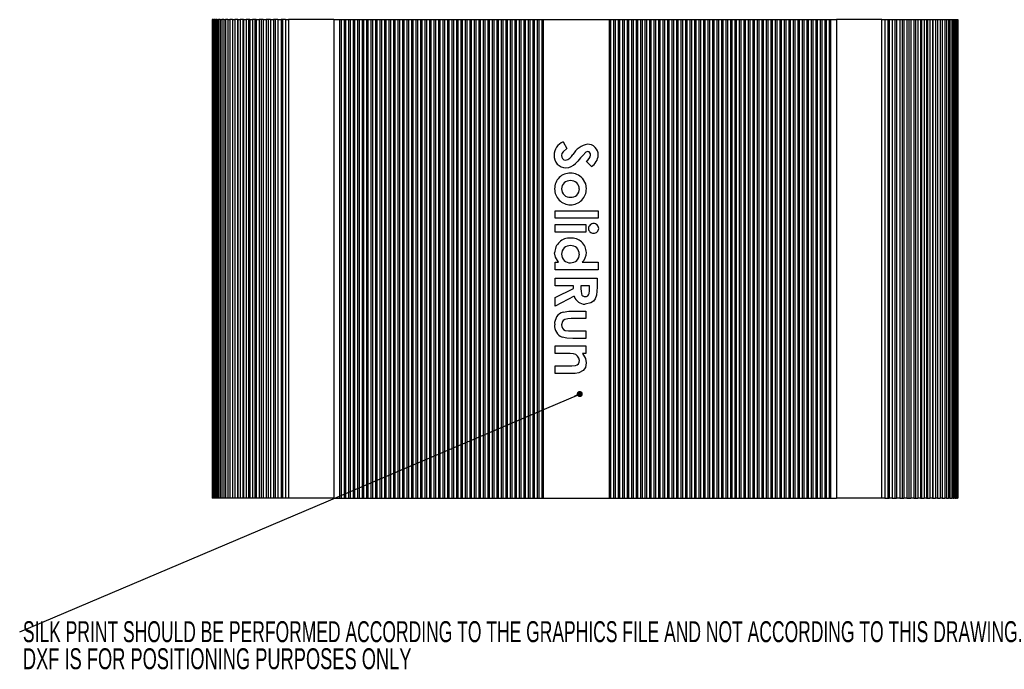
# Model space of a CAD drawing. Extents: x 111 to 275, y 91 to 200.
import ezdxf
from ezdxf.enums import TextEntityAlignment as Align

# ---------------------------------------------------------------- set-up
doc = ezdxf.new("R2010")
doc.units = 0
doc.layers.get('0').update_dxf_attribs({"linetype": 'CONTINUOUS'})

# ---------------------------------------------------------------- blocks, each defined once
blk = doc.blocks.new('_DOT')
at = {"color": 0, "linetype": 'BYBLOCK'}
blk.add_line((-0.5, 0), (-1, 0), dxfattribs=at)
at = {"color": 0, "linetype": 'BYBLOCK', "const_width": 0.5}
blk.add_lwpolyline([(-0.25, 0, 1), (0.25, 0, 1)], format="xyb", close=True, dxfattribs=at)
blk = doc.blocks.new('SW_NOTE_0')
at = {"color": 0, "linetype": 'CONTINUOUS'}
blk.add_line((-93.52, -39.74), (0, 0), dxfattribs=at)
at = {"color": 0, "linetype": 'CONTINUOUS', "xscale": 1.016, "yscale": 1.016, "rotation": 23.0246345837}
blk.add_blockref('_DOT', (0, 0, 14.16), dxfattribs=at)
at = {"color": 0, "linetype": 'CONTINUOUS'}
for s, width, p in [('SILK PRINT SHOULD BE PERFORMED ACCORDING TO THE GRAPHICS FILE AND NOT ACCORDING TO THIS DRAWING.', 0.645312, (-92.98, -42.52)), ('DXF IS FOR POSITIONING PURPOSES ONLY', 0.651389, (-92.98, -47.04))]:
    blk.add_text(s, height=3.5, dxfattribs=dict(at, width=width)).set_placement(p, align=Align.BOTTOM_LEFT)

msp = doc.modelspace()

# ---------------------------------------------------------------- linework, layer by layer
at = {"color": 7, "linetype": 'CONTINUOUS'}
for p, q in [((142.95, 199.57), (142.95, 119.57)), ((142.95, 199.57), (142.96, 199.57)), ((142.96, 199.57), (142.96, 119.57)), ((143, 199.57), (142.96, 199.57)), ((143, 199.57), (143, 119.57)), ((143, 199.57), (143.05, 199.57)), ((143.05, 199.57), (143.05, 119.57)), ((143.15, 199.57), (143.05, 199.57)), ((143.15, 199.57), (143.15, 119.57)), ((143.15, 199.57), (143.26, 199.57)), ((143.26, 199.57), (143.26, 119.57)), ((143.42, 199.57), (143.26, 199.57)), ((143.42, 199.57), (143.42, 119.57)), ((143.42, 199.57), (143.57, 199.57)), ((143.57, 199.57), (143.57, 119.57)), ((143.8, 199.57), (143.57, 199.57)), ((143.8, 199.57), (143.8, 119.57)), ((143.8, 199.57), (144, 199.57)), ((144, 199.57), (144, 119.57)), ((144.29, 199.57), (144, 199.57)), ((144.29, 199.57), (144.29, 119.57)), ((144.29, 199.57), (144.53, 199.57)), ((144.53, 199.57), (144.53, 119.57)), ((144.88, 199.57), (144.53, 199.57)), ((144.88, 199.57), (144.88, 119.57)), ((144.88, 199.57), (145.17, 199.57)), ((145.17, 199.57), (145.17, 119.57)), ((145.57, 199.57), (145.17, 199.57)), ((145.57, 199.57), (145.57, 119.57)), ((145.57, 199.57), (145.9, 199.57)), ((145.9, 199.57), (145.9, 119.57)), ((146.36, 199.57), (145.9, 199.57)), ((146.36, 199.57), (146.36, 119.57)), ((146.36, 199.57), (146.72, 199.57)), ((146.72, 199.57), (146.72, 119.57)), ((147.17, 199.57), (146.72, 199.57)), ((147.17, 199.57), (147.17, 119.57)), ((147.23, 199.57), (147.17, 199.57)), ((147.23, 199.57), (147.23, 119.57)), ((147.23, 199.57), (147.63, 199.57)), ((147.63, 199.57), (147.63, 119.57)), ((148.06, 199.57), (147.63, 199.57)), ((148.06, 199.57), (148.06, 119.57)), ((148.19, 199.57), (148.06, 199.57)), ((148.19, 199.57), (148.19, 119.57)), ((148.19, 199.57), (148.62, 199.57)), ((148.62, 199.57), (148.62, 119.57)), ((149.02, 199.57), (148.62, 199.57)), ((149.02, 199.57), (149.02, 119.57)), ((149.22, 199.57), (149.02, 199.57)), ((149.22, 199.57), (149.22, 119.57)), ((149.22, 199.57), (149.68, 199.57)), ((149.68, 199.57), (149.68, 119.57)), ((150.05, 199.57), (149.68, 199.57)), ((150.05, 199.57), (150.05, 119.57)), ((150.31, 199.57), (150.05, 199.57)), ((150.31, 199.57), (150.31, 119.57)), ((150.31, 199.57), (150.8, 199.57)), ((150.8, 199.57), (150.8, 119.57)), ((151.14, 199.57), (150.8, 199.57)), ((151.14, 199.57), (151.14, 119.57)), ((151.47, 199.57), (151.14, 199.57)), ((151.47, 199.57), (151.47, 119.57)), ((151.47, 199.57), (151.98, 199.57)), ((151.98, 199.57), (151.98, 119.57)), ((152.28, 199.57), (151.98, 199.57)), ((152.28, 199.57), (152.28, 119.57)), ((152.67, 199.57), (152.28, 199.57)), ((152.67, 199.57), (152.67, 119.57)), ((152.67, 199.57), (153.2, 199.57)), ((153.2, 199.57), (153.2, 119.57)), ((153.46, 199.57), (153.2, 199.57)), ((153.46, 199.57), (153.46, 119.57)), ((153.92, 199.57), (153.46, 199.57)), ((153.92, 199.57), (153.92, 119.57)), ((153.92, 199.57), (154.46, 199.57)), ((154.46, 199.57), (154.46, 119.57)), ((154.68, 199.57), (154.46, 199.57)), ((154.68, 199.57), (154.68, 119.57)), ((155.17, 199.57), (154.68, 199.57)), ((155.17, 199.57), (155.17, 119.57)), ((155.19, 199.57), (155.17, 199.57)), ((155.19, 199.57), (155.19, 119.57)), ((155.19, 199.57), (155.68, 199.57)), ((155.68, 199.57), (155.68, 119.57)), ((163.25, 199.57), (155.68, 199.57)), ((163.25, 199.57), (163.25, 119.57)), ((163.25, 199.57), (164.21, 199.57)), ((164.21, 199.57), (164.21, 119.57)), ((164.21, 199.57), (164.46, 199.57)), ((164.46, 199.57), (164.46, 119.57)), ((164.46, 199.57), (164.96, 199.57)), ((164.96, 199.57), (164.96, 119.57)), ((164.96, 199.57), (165.21, 199.57)), ((165.21, 199.57), (165.21, 119.57)), ((165.21, 199.57), (165.71, 199.57)), ((165.71, 199.57), (165.71, 119.57)), ((165.71, 199.57), (165.96, 199.57)), ((165.96, 199.57), (165.96, 119.57)), ((165.96, 199.57), (166.46, 199.57)), ((166.46, 199.57), (166.46, 119.57)), ((166.46, 199.57), (166.71, 199.57)), ((166.71, 199.57), (166.71, 119.57)), ((166.71, 199.57), (167.21, 199.57)), ((167.21, 199.57), (167.21, 119.57)), ((167.21, 199.57), (167.46, 199.57)), ((167.46, 199.57), (167.46, 119.57)), ((167.46, 199.57), (167.96, 199.57)), ((167.96, 199.57), (167.96, 119.57)), ((167.96, 199.57), (168.21, 199.57)), ((168.21, 199.57), (168.21, 119.57)), ((168.21, 199.57), (168.71, 199.57)), ((168.71, 199.57), (168.71, 119.57)), ((168.71, 199.57), (168.96, 199.57)), ((168.96, 199.57), (168.96, 119.57)), ((168.96, 199.57), (169.46, 199.57)), ((169.46, 199.57), (169.46, 119.57)), ((169.46, 199.57), (169.71, 199.57)), ((169.71, 199.57), (169.71, 119.57)), ((169.71, 199.57), (170.21, 199.57)), ((170.21, 199.57), (170.21, 119.57)), ((170.21, 199.57), (170.46, 199.57)), ((170.46, 199.57), (170.46, 119.57)), ((170.46, 199.57), (170.96, 199.57)), ((170.96, 199.57), (170.96, 119.57)), ((170.96, 199.57), (171.21, 199.57)), ((171.21, 199.57), (171.21, 119.57)), ((171.21, 199.57), (171.71, 199.57)), ((171.71, 199.57), (171.71, 119.57)), ((171.71, 199.57), (171.96, 199.57)), ((171.96, 199.57), (171.96, 119.57)), ((171.96, 199.57), (172.46, 199.57)), ((172.46, 199.57), (172.46, 119.57)), ((172.46, 199.57), (172.71, 199.57)), ((172.71, 199.57), (172.71, 119.57)), ((172.71, 199.57), (173.21, 199.57)), ((173.21, 199.57), (173.21, 119.57)), ((173.21, 199.57), (173.46, 199.57)), ((173.46, 199.57), (173.46, 119.57)), ((173.46, 199.57), (173.96, 199.57)), ((173.96, 199.57), (173.96, 119.57)), ((173.96, 199.57), (174.21, 199.57)), ((174.21, 199.57), (174.21, 119.57)), ((174.21, 199.57), (174.71, 199.57)), ((174.71, 199.57), (174.71, 119.57)), ((174.71, 199.57), (174.96, 199.57)), ((174.96, 199.57), (174.96, 119.57)), ((174.96, 199.57), (175.46, 199.57)), ((175.46, 199.57), (175.46, 119.57)), ((175.46, 199.57), (175.71, 199.57)), ((175.71, 199.57), (175.71, 119.57)), ((175.71, 199.57), (176.21, 199.57)), ((176.21, 199.57), (176.21, 119.57)), ((176.21, 199.57), (176.46, 199.57)), ((176.46, 199.57), (176.46, 119.57)), ((176.46, 199.57), (176.96, 199.57)), ((176.96, 199.57), (176.96, 119.57)), ((176.96, 199.57), (177.21, 199.57)), ((177.21, 199.57), (177.21, 119.57)), ((177.21, 199.57), (177.71, 199.57)), ((177.71, 199.57), (177.71, 119.57)), ((177.71, 199.57), (177.96, 199.57)), ((177.96, 199.57), (177.96, 119.57)), ((177.96, 199.57), (178.46, 199.57)), ((178.46, 199.57), (178.46, 119.57)), ((178.46, 199.57), (178.71, 199.57)), ((178.71, 199.57), (178.71, 119.57)), ((178.71, 199.57), (179.21, 199.57)), ((179.21, 199.57), (179.21, 119.57)), ((179.21, 199.57), (179.46, 199.57)), ((179.46, 199.57), (179.46, 119.57)), ((179.46, 199.57), (179.96, 199.57)), ((179.96, 199.57), (179.96, 119.57)), ((179.96, 199.57), (180.21, 199.57)), ((180.21, 199.57), (180.21, 119.57)), ((180.21, 199.57), (180.71, 199.57)), ((180.71, 199.57), (180.71, 119.57)), ((180.71, 199.57), (180.96, 199.57)), ((180.96, 199.57), (180.96, 119.57)), ((180.96, 199.57), (181.46, 199.57)), ((181.46, 199.57), (181.46, 119.57)), ((181.46, 199.57), (181.71, 199.57)), ((181.71, 199.57), (181.71, 119.57)), ((181.71, 199.57), (182.21, 199.57)), ((182.21, 199.57), (182.21, 119.57)), ((182.21, 199.57), (182.46, 199.57)), ((182.46, 199.57), (182.46, 119.57)), ((182.46, 199.57), (182.96, 199.57)), ((182.96, 199.57), (182.96, 119.57)), ((182.96, 199.57), (183.21, 199.57)), ((183.21, 199.57), (183.21, 119.57)), ((183.21, 199.57), (183.71, 199.57)), ((183.71, 199.57), (183.71, 119.57)), ((183.71, 199.57), (183.96, 199.57)), ((183.96, 199.57), (183.96, 119.57)), ((183.96, 199.57), (184.46, 199.57)), ((184.46, 199.57), (184.46, 119.57)), ((184.46, 199.57), (184.71, 199.57)), ((184.71, 199.57), (184.71, 119.57)), ((184.71, 199.57), (185.21, 199.57)), ((185.21, 199.57), (185.21, 119.57)), ((185.21, 199.57), (185.46, 199.57)), ((185.46, 199.57), (185.46, 119.57)), ((185.46, 199.57), (185.96, 199.57)), ((185.96, 199.57), (185.96, 119.57)), ((185.96, 199.57), (186.21, 199.57)), ((186.21, 199.57), (186.21, 119.57)), ((186.21, 199.57), (186.71, 199.57)), ((186.71, 199.57), (186.71, 119.57)), ((186.71, 199.57), (186.96, 199.57)), ((186.96, 199.57), (186.96, 119.57)), ((186.96, 199.57), (187.46, 199.57)), ((187.46, 199.57), (187.46, 119.57)), ((187.46, 199.57), (187.71, 199.57)), ((187.71, 199.57), (187.71, 119.57)), ((187.71, 199.57), (188.21, 199.57)), ((188.21, 199.57), (188.21, 119.57)), ((188.21, 199.57), (188.46, 199.57)), ((188.46, 199.57), (188.46, 119.57)), ((188.46, 199.57), (188.96, 199.57)), ((188.96, 199.57), (188.96, 119.57)), ((188.96, 199.57), (189.21, 199.57)), ((189.21, 199.57), (189.21, 119.57)), ((189.21, 199.57), (189.71, 199.57)), ((189.71, 199.57), (189.71, 119.57)), ((189.71, 199.57), (189.96, 199.57)), ((189.96, 199.57), (189.96, 119.57)), ((189.96, 199.57), (190.46, 199.57)), ((190.46, 199.57), (190.46, 119.57)), ((190.46, 199.57), (190.71, 199.57)), ((190.71, 199.57), (190.71, 119.57)), ((190.71, 199.57), (191.21, 199.57)), ((191.21, 199.57), (191.21, 119.57)), ((191.21, 199.57), (191.46, 199.57)), ((191.46, 199.57), (191.46, 119.57)), ((191.46, 199.57), (191.96, 199.57)), ((191.96, 199.57), (191.96, 119.57)), ((191.96, 199.57), (192.21, 199.57)), ((192.21, 199.57), (192.21, 119.57)), ((192.21, 199.57), (192.71, 199.57)), ((192.71, 199.57), (192.71, 119.57)), ((192.71, 199.57), (192.96, 199.57)), ((192.96, 199.57), (192.96, 119.57)), ((192.96, 199.57), (193.46, 199.57)), ((193.46, 199.57), (193.46, 119.57)), ((193.46, 199.57), (193.71, 199.57)), ((193.71, 199.57), (193.71, 119.57)), ((193.71, 199.57), (194.21, 199.57)), ((194.21, 199.57), (194.21, 119.57)), ((194.21, 199.57), (194.46, 199.57)), ((194.46, 199.57), (194.46, 119.57)), ((194.46, 199.57), (194.96, 199.57)), ((194.96, 199.57), (194.96, 119.57)), ((194.96, 199.57), (195.21, 199.57)), ((195.21, 199.57), (195.21, 119.57)), ((195.21, 199.57), (195.71, 199.57)), ((195.71, 199.57), (195.71, 119.57)), ((195.71, 199.57), (195.96, 199.57)), ((195.96, 199.57), (195.96, 119.57)), ((195.96, 199.57), (196.46, 199.57)), ((196.46, 199.57), (196.46, 119.57)), ((196.46, 199.57), (196.71, 199.57)), ((196.71, 199.57), (196.71, 119.57)), ((196.71, 199.57), (197.21, 199.57)), ((197.21, 199.57), (197.21, 119.57)), ((197.21, 199.57), (197.46, 199.57)), ((197.46, 199.57), (197.46, 119.57)), ((197.46, 199.57), (197.96, 199.57)), ((197.96, 199.57), (197.96, 119.57)), ((197.96, 199.57), (198.21, 199.57)), ((198.21, 199.57), (198.21, 119.57)), ((198.21, 199.57), (209.21, 199.57)), ((209.21, 199.57), (209.21, 119.57)), ((209.21, 199.57), (209.46, 199.57)), ((209.46, 199.57), (209.46, 119.57)), ((209.46, 199.57), (209.96, 199.57)), ((209.96, 199.57), (209.96, 119.57)), ((209.96, 199.57), (210.21, 199.57)), ((210.21, 199.57), (210.21, 119.57)), ((210.21, 199.57), (210.71, 199.57)), ((210.71, 199.57), (210.71, 119.57)), ((210.71, 199.57), (210.96, 199.57)), ((210.96, 199.57), (210.96, 119.57)), ((210.96, 199.57), (211.46, 199.57)), ((211.46, 199.57), (211.46, 119.57)), ((211.46, 199.57), (211.71, 199.57)), ((211.71, 199.57), (211.71, 119.57)), ((211.71, 199.57), (212.21, 199.57)), ((212.21, 199.57), (212.21, 119.57)), ((212.21, 199.57), (212.46, 199.57)), ((212.46, 199.57), (212.46, 119.57)), ((212.46, 199.57), (212.96, 199.57)), ((212.96, 199.57), (212.96, 119.57)), ((212.96, 199.57), (213.21, 199.57)), ((213.21, 199.57), (213.21, 119.57)), ((213.21, 199.57), (213.71, 199.57)), ((213.71, 199.57), (213.71, 119.57)), ((213.71, 199.57), (213.96, 199.57)), ((213.96, 199.57), (213.96, 119.57)), ((213.96, 199.57), (214.46, 199.57)), ((214.46, 199.57), (214.46, 119.57)), ((214.46, 199.57), (214.71, 199.57)), ((214.71, 199.57), (214.71, 119.57)), ((214.71, 199.57), (215.21, 199.57)), ((215.21, 199.57), (215.21, 119.57)), ((215.21, 199.57), (215.46, 199.57)), ((215.46, 199.57), (215.46, 119.57)), ((215.46, 199.57), (215.96, 199.57)), ((215.96, 199.57), (215.96, 119.57)), ((215.96, 199.57), (216.21, 199.57)), ((216.21, 199.57), (216.21, 119.57)), ((216.21, 199.57), (216.71, 199.57)), ((216.71, 199.57), (216.71, 119.57)), ((216.71, 199.57), (216.96, 199.57)), ((216.96, 199.57), (216.96, 119.57)), ((216.96, 199.57), (217.46, 199.57)), ((217.46, 199.57), (217.46, 119.57)), ((217.46, 199.57), (217.71, 199.57)), ((217.71, 199.57), (217.71, 119.57)), ((217.71, 199.57), (218.21, 199.57)), ((218.21, 199.57), (218.21, 119.57)), ((218.21, 199.57), (218.46, 199.57)), ((218.46, 199.57), (218.46, 119.57)), ((218.46, 199.57), (218.96, 199.57)), ((218.96, 199.57), (218.96, 119.57)), ((218.96, 199.57), (219.21, 199.57)), ((219.21, 199.57), (219.21, 119.57)), ((219.21, 199.57), (219.71, 199.57)), ((219.71, 199.57), (219.71, 119.57)), ((219.71, 199.57), (219.96, 199.57)), ((219.96, 199.57), (219.96, 119.57)), ((219.96, 199.57), (220.46, 199.57)), ((220.46, 199.57), (220.46, 119.57)), ((220.46, 199.57), (220.71, 199.57)), ((220.71, 199.57), (220.71, 119.57)), ((220.71, 199.57), (221.21, 199.57)), ((221.21, 199.57), (221.21, 119.57)), ((221.21, 199.57), (221.46, 199.57)), ((221.46, 199.57), (221.46, 119.57)), ((221.46, 199.57), (221.96, 199.57)), ((221.96, 199.57), (221.96, 119.57)), ((221.96, 199.57), (222.21, 199.57)), ((222.21, 199.57), (222.21, 119.57)), ((222.21, 199.57), (222.71, 199.57)), ((222.71, 199.57), (222.71, 119.57)), ((222.71, 199.57), (222.96, 199.57)), ((222.96, 199.57), (222.96, 119.57)), ((222.96, 199.57), (223.46, 199.57)), ((223.46, 199.57), (223.46, 119.57)), ((223.46, 199.57), (223.71, 199.57)), ((223.71, 199.57), (223.71, 119.57)), ((223.71, 199.57), (224.21, 199.57)), ((224.21, 199.57), (224.21, 119.57)), ((224.21, 199.57), (224.46, 199.57)), ((224.46, 199.57), (224.46, 119.57)), ((224.46, 199.57), (224.96, 199.57)), ((224.96, 199.57), (224.96, 119.57)), ((224.96, 199.57), (225.21, 199.57)), ((225.21, 199.57), (225.21, 119.57)), ((225.21, 199.57), (225.71, 199.57)), ((225.71, 199.57), (225.71, 119.57)), ((225.71, 199.57), (225.96, 199.57)), ((225.96, 199.57), (225.96, 119.57)), ((225.96, 199.57), (226.46, 199.57)), ((226.46, 199.57), (226.46, 119.57)), ((226.46, 199.57), (226.71, 199.57)), ((226.71, 199.57), (226.71, 119.57)), ((226.71, 199.57), (227.21, 199.57)), ((227.21, 199.57), (227.21, 119.57)), ((227.21, 199.57), (227.46, 199.57)), ((227.46, 199.57), (227.46, 119.57)), ((227.46, 199.57), (227.96, 199.57)), ((227.96, 199.57), (227.96, 119.57)), ((227.96, 199.57), (228.21, 199.57)), ((228.21, 199.57), (228.21, 119.57)), ((228.21, 199.57), (228.71, 199.57)), ((228.71, 199.57), (228.71, 119.57)), ((228.71, 199.57), (228.96, 199.57)), ((228.96, 199.57), (228.96, 119.57)), ((228.96, 199.57), (229.46, 199.57)), ((229.46, 199.57), (229.46, 119.57)), ((229.46, 199.57), (229.71, 199.57)), ((229.71, 199.57), (229.71, 119.57)), ((229.71, 199.57), (230.21, 199.57)), ((230.21, 199.57), (230.21, 119.57)), ((230.21, 199.57), (230.46, 199.57)), ((230.46, 199.57), (230.46, 119.57)), ((230.46, 199.57), (230.96, 199.57)), ((230.96, 199.57), (230.96, 119.57)), ((230.96, 199.57), (231.21, 199.57)), ((231.21, 199.57), (231.21, 119.57)), ((231.21, 199.57), (231.71, 199.57)), ((231.71, 199.57), (231.71, 119.57)), ((231.71, 199.57), (231.96, 199.57)), ((231.96, 199.57), (231.96, 119.57)), ((231.96, 199.57), (232.46, 199.57)), ((232.46, 199.57), (232.46, 119.57)), ((232.46, 199.57), (232.71, 199.57)), ((232.71, 199.57), (232.71, 119.57)), ((232.71, 199.57), (233.21, 199.57)), ((233.21, 199.57), (233.21, 119.57)), ((233.21, 199.57), (233.46, 199.57)), ((233.46, 199.57), (233.46, 119.57)), ((233.46, 199.57), (233.96, 199.57)), ((233.96, 199.57), (233.96, 119.57)), ((233.96, 199.57), (234.21, 199.57)), ((234.21, 199.57), (234.21, 119.57)), ((234.21, 199.57), (234.71, 199.57)), ((234.71, 199.57), (234.71, 119.57)), ((234.71, 199.57), (234.96, 199.57)), ((234.96, 199.57), (234.96, 119.57)), ((234.96, 199.57), (235.46, 199.57)), ((235.46, 199.57), (235.46, 119.57)), ((235.46, 199.57), (235.71, 199.57)), ((235.71, 199.57), (235.71, 119.57)), ((235.71, 199.57), (236.21, 199.57)), ((236.21, 199.57), (236.21, 119.57)), ((236.21, 199.57), (236.46, 199.57)), ((236.46, 199.57), (236.46, 119.57)), ((236.46, 199.57), (236.96, 199.57)), ((236.96, 199.57), (236.96, 119.57)), ((236.96, 199.57), (237.21, 199.57)), ((237.21, 199.57), (237.21, 119.57)), ((237.21, 199.57), (237.71, 199.57)), ((237.71, 199.57), (237.71, 119.57)), ((237.71, 199.57), (237.96, 199.57)), ((237.96, 199.57), (237.96, 119.57)), ((237.96, 199.57), (238.46, 199.57)), ((238.46, 199.57), (238.46, 119.57)), ((238.46, 199.57), (238.71, 199.57)), ((238.71, 199.57), (238.71, 119.57)), ((238.71, 199.57), (239.21, 199.57)), ((239.21, 199.57), (239.21, 119.57)), ((239.21, 199.57), (239.46, 199.57)), ((239.46, 199.57), (239.46, 119.57)), ((239.46, 199.57), (239.96, 199.57)), ((239.96, 199.57), (239.96, 119.57)), ((239.96, 199.57), (240.21, 199.57)), ((240.21, 199.57), (240.21, 119.57)), ((240.21, 199.57), (240.71, 199.57)), ((240.71, 199.57), (240.71, 119.57)), ((240.71, 199.57), (240.96, 199.57)), ((240.96, 199.57), (240.96, 119.57)), ((240.96, 199.57), (241.46, 199.57)), ((241.46, 199.57), (241.46, 119.57)), ((241.46, 199.57), (241.71, 199.57)), ((241.71, 199.57), (241.71, 119.57)), ((241.71, 199.57), (242.21, 199.57)), ((242.21, 199.57), (242.21, 119.57)), ((242.21, 199.57), (242.46, 199.57)), ((242.46, 199.57), (242.46, 119.57)), ((242.46, 199.57), (242.96, 199.57)), ((242.96, 199.57), (242.96, 119.57)), ((242.96, 199.57), (243.21, 199.57)), ((243.21, 199.57), (243.21, 119.57)), ((243.21, 199.57), (243.71, 199.57)), ((243.71, 199.57), (243.71, 119.57)), ((243.71, 199.57), (243.96, 199.57)), ((243.96, 199.57), (243.96, 119.57)), ((243.96, 199.57), (244.46, 199.57)), ((244.46, 199.57), (244.46, 119.57)), ((244.46, 199.57), (244.71, 199.57)), ((244.71, 199.57), (244.71, 119.57)), ((244.71, 199.57), (245.21, 199.57)), ((245.21, 199.57), (245.21, 119.57)), ((245.21, 199.57), (245.46, 199.57)), ((245.46, 199.57), (245.46, 119.57)), ((245.46, 199.57), (245.96, 199.57)), ((245.96, 199.57), (245.96, 119.57)), ((245.96, 199.57), (246.21, 199.57)), ((246.21, 199.57), (246.21, 119.57)), ((246.21, 199.57), (247.17, 199.57)), ((247.17, 199.57), (247.17, 119.57)), ((254.74, 199.57), (247.17, 199.57)), ((254.74, 119.57), (254.74, 199.57)), ((254.74, 199.57), (255.23, 199.57)), ((255.23, 199.57), (255.23, 119.57)), ((255.23, 199.57), (255.25, 199.57)), ((255.25, 199.57), (255.25, 119.57)), ((255.25, 199.57), (255.74, 199.57)), ((255.74, 199.57), (255.74, 119.57)), ((255.74, 199.57), (255.96, 199.57)), ((255.96, 199.57), (255.96, 119.57)), ((255.96, 199.57), (256.5, 199.57)), ((256.5, 199.57), (256.5, 119.57)), ((256.5, 199.57), (256.95, 199.57)), ((256.95, 199.57), (256.95, 119.57)), ((256.95, 199.57), (257.22, 199.57)), ((257.22, 199.57), (257.22, 119.57)), ((257.22, 199.57), (257.75, 199.57)), ((257.75, 199.57), (257.75, 119.57)), ((257.75, 199.57), (258.14, 199.57)), ((258.14, 199.57), (258.14, 119.57)), ((258.14, 199.57), (258.44, 199.57)), ((258.44, 199.57), (258.44, 119.57)), ((258.44, 199.57), (258.95, 199.57)), ((258.95, 199.57), (258.95, 119.57)), ((258.95, 199.57), (259.28, 199.57)), ((259.28, 199.57), (259.28, 119.57)), ((259.28, 199.57), (259.62, 199.57)), ((259.62, 199.57), (259.62, 119.57)), ((259.62, 199.57), (260.1, 199.57)), ((260.1, 199.57), (260.1, 119.57)), ((260.1, 199.57), (260.37, 199.57)), ((260.37, 199.57), (260.37, 119.57)), ((260.37, 199.57), (260.74, 199.57)), ((260.74, 199.57), (260.74, 119.57)), ((260.74, 199.57), (261.2, 199.57)), ((261.2, 199.57), (261.2, 119.57)), ((261.2, 199.57), (261.4, 199.57)), ((261.4, 199.57), (261.4, 119.57)), ((261.4, 199.57), (261.8, 199.57)), ((261.8, 199.57), (261.8, 119.57)), ((261.8, 199.57), (262.23, 199.57)), ((262.23, 199.57), (262.23, 119.57)), ((262.23, 199.57), (262.36, 199.57)), ((262.36, 199.57), (262.36, 119.57)), ((262.36, 199.57), (262.79, 199.57)), ((262.79, 199.57), (262.79, 119.57)), ((262.79, 199.57), (263.19, 199.57)), ((263.19, 199.57), (263.19, 119.57)), ((263.19, 199.57), (263.25, 199.57)), ((263.25, 199.57), (263.25, 119.57)), ((263.25, 199.57), (263.7, 199.57)), ((263.7, 199.57), (263.7, 119.57)), ((263.7, 199.57), (264.06, 199.57)), ((264.06, 199.57), (264.06, 119.57)), ((264.06, 199.57), (264.52, 199.57)), ((264.52, 199.57), (264.52, 119.57)), ((264.52, 199.57), (264.85, 199.57)), ((264.85, 199.57), (264.85, 119.57)), ((264.85, 199.57), (265.25, 199.57)), ((265.25, 199.57), (265.25, 119.57)), ((265.25, 199.57), (265.54, 199.57)), ((265.54, 199.57), (265.54, 119.57)), ((265.54, 199.57), (265.89, 199.57)), ((265.89, 199.57), (265.89, 119.57)), ((265.89, 199.57), (266.13, 199.57)), ((266.13, 199.57), (266.13, 119.57)), ((266.13, 199.57), (266.42, 199.57)), ((266.42, 199.57), (266.42, 119.57)), ((266.42, 199.57), (266.62, 199.57)), ((266.62, 199.57), (266.62, 119.57)), ((266.62, 199.57), (266.85, 199.57)), ((266.85, 199.57), (266.85, 119.57)), ((266.85, 199.57), (267, 199.57)), ((267, 199.57), (267, 119.57)), ((267, 199.57), (267.16, 199.57)), ((267.16, 199.57), (267.16, 119.57)), ((267.16, 199.57), (267.27, 199.57)), ((267.27, 199.57), (267.27, 119.57)), ((267.27, 199.57), (267.37, 199.57)), ((267.37, 199.57), (267.37, 119.57)), ((267.37, 199.57), (267.42, 199.57)), ((267.42, 199.57), (267.42, 119.57)), ((267.42, 199.57), (267.46, 199.57)), ((267.46, 199.57), (267.46, 119.57)), ((267.46, 199.57), (267.47, 199.57)), ((267.47, 119.57), (267.47, 199.57)), ((201.52, 179.13), (202.18, 178.03)), ((206.27, 175), (205.41, 175.94)), ((200.21, 166.39), (200.21, 167.64)), ((200.21, 167.64), (207.39, 167.64)), ((207.39, 166.39), (200.21, 166.39)), ((207.39, 167.64), (207.39, 166.39)), ((200.21, 164.05), (200.21, 165.31)), ((200.21, 165.31), (205.33, 165.31)), ((205.33, 165.31), (205.33, 164.05)), ((205.33, 164.05), (200.21, 164.05)), ((200.21, 159.03), (200.77, 159.03)), ((200.21, 157.77), (200.21, 159.03)), ((204.73, 159.03), (207.39, 159.03)), ((207.39, 159.03), (207.39, 157.77)), ((207.39, 157.77), (200.21, 157.77)), ((200.21, 155.08), (200.21, 156.34)), ((200.21, 156.34), (207.21, 156.34)), ((207.21, 156.34), (207.21, 154.87)), ((203.26, 155.08), (200.21, 155.08)), ((200.21, 153.11), (203.26, 154.65)), ((203.26, 154.65), (203.26, 155.08)), ((204.52, 155.08), (204.52, 154.59)), ((205.95, 155.08), (204.52, 155.08)), ((205.95, 154.65), (205.95, 155.08)), ((203.4, 153.33), (200.21, 151.71)), ((200.21, 151.71), (200.21, 153.11)), ((205.33, 149.61), (202.87, 149.61)), ((203.21, 150.86), (205.33, 150.86)), ((205.33, 150.86), (205.33, 149.61)), ((202.83, 147.54), (205.33, 147.54)), ((205.33, 147.54), (205.33, 146.29)), ((200.21, 143.77), (200.21, 145.03)), ((200.21, 145.03), (205.33, 145.03)), ((205.33, 146.29), (203.18, 146.29)), ((205.33, 145.03), (205.33, 143.77)), ((202.25, 143.77), (200.21, 143.77)), ((205.33, 143.77), (204.78, 143.77)), ((200.21, 141.71), (202.43, 141.71)), ((200.21, 140.45), (200.21, 141.71)), ((203.56, 140.45), (200.21, 140.45)), ((142.96, 119.57), (142.95, 119.57)), ((143, 119.57), (142.96, 119.57)), ((143.05, 119.57), (143, 119.57)), ((143.15, 119.57), (143.05, 119.57)), ((143.26, 119.57), (143.15, 119.57)), ((143.42, 119.57), (143.26, 119.57)), ((143.57, 119.57), (143.42, 119.57)), ((143.8, 119.57), (143.57, 119.57)), ((144, 119.57), (143.8, 119.57)), ((144.29, 119.57), (144, 119.57)), ((144.53, 119.57), (144.29, 119.57)), ((144.88, 119.57), (144.53, 119.57)), ((145.17, 119.57), (144.88, 119.57)), ((145.57, 119.57), (145.17, 119.57)), ((145.9, 119.57), (145.57, 119.57)), ((146.36, 119.57), (145.9, 119.57)), ((146.72, 119.57), (146.36, 119.57)), ((147.17, 119.57), (146.72, 119.57)), ((147.23, 119.57), (147.17, 119.57)), ((147.63, 119.57), (147.23, 119.57)), ((148.06, 119.57), (147.63, 119.57)), ((148.19, 119.57), (148.06, 119.57)), ((148.62, 119.57), (148.19, 119.57)), ((149.02, 119.57), (148.62, 119.57)), ((149.22, 119.57), (149.02, 119.57)), ((149.68, 119.57), (149.22, 119.57)), ((150.05, 119.57), (149.68, 119.57)), ((150.31, 119.57), (150.05, 119.57)), ((150.8, 119.57), (150.31, 119.57)), ((151.14, 119.57), (150.8, 119.57)), ((151.47, 119.57), (151.14, 119.57)), ((151.98, 119.57), (151.47, 119.57)), ((152.28, 119.57), (151.98, 119.57)), ((152.67, 119.57), (152.28, 119.57)), ((153.2, 119.57), (152.67, 119.57)), ((153.46, 119.57), (153.2, 119.57)), ((153.92, 119.57), (153.46, 119.57)), ((154.46, 119.57), (153.92, 119.57)), ((154.68, 119.57), (154.46, 119.57)), ((155.17, 119.57), (154.68, 119.57)), ((155.19, 119.57), (155.17, 119.57)), ((155.68, 119.57), (155.19, 119.57)), ((163.25, 119.57), (155.68, 119.57)), ((163.25, 119.57), (164.21, 119.57)), ((164.21, 119.57), (164.46, 119.57)), ((164.46, 119.57), (164.96, 119.57)), ((164.96, 119.57), (165.21, 119.57)), ((165.21, 119.57), (165.71, 119.57)), ((165.71, 119.57), (165.96, 119.57)), ((165.96, 119.57), (166.46, 119.57)), ((166.46, 119.57), (166.71, 119.57)), ((166.71, 119.57), (167.21, 119.57)), ((167.21, 119.57), (167.46, 119.57)), ((167.46, 119.57), (167.96, 119.57)), ((167.96, 119.57), (168.21, 119.57)), ((168.21, 119.57), (168.71, 119.57)), ((168.71, 119.57), (168.96, 119.57)), ((168.96, 119.57), (169.46, 119.57)), ((169.46, 119.57), (169.71, 119.57)), ((169.71, 119.57), (170.21, 119.57)), ((170.21, 119.57), (170.46, 119.57)), ((170.46, 119.57), (170.96, 119.57)), ((170.96, 119.57), (171.21, 119.57)), ((171.21, 119.57), (171.71, 119.57)), ((171.71, 119.57), (171.96, 119.57)), ((171.96, 119.57), (172.46, 119.57)), ((172.46, 119.57), (172.71, 119.57)), ((172.71, 119.57), (173.21, 119.57)), ((173.21, 119.57), (173.46, 119.57)), ((173.46, 119.57), (173.96, 119.57)), ((173.96, 119.57), (174.21, 119.57)), ((174.21, 119.57), (174.71, 119.57)), ((174.71, 119.57), (174.96, 119.57)), ((174.96, 119.57), (175.46, 119.57)), ((175.46, 119.57), (175.71, 119.57)), ((175.71, 119.57), (176.21, 119.57)), ((176.21, 119.57), (176.46, 119.57)), ((176.46, 119.57), (176.96, 119.57)), ((176.96, 119.57), (177.21, 119.57)), ((177.21, 119.57), (177.71, 119.57)), ((177.71, 119.57), (177.96, 119.57)), ((177.96, 119.57), (178.46, 119.57)), ((178.46, 119.57), (178.71, 119.57)), ((178.71, 119.57), (179.21, 119.57)), ((179.21, 119.57), (179.46, 119.57)), ((179.46, 119.57), (179.96, 119.57)), ((179.96, 119.57), (180.21, 119.57)), ((180.21, 119.57), (180.71, 119.57)), ((180.71, 119.57), (180.96, 119.57)), ((180.96, 119.57), (181.46, 119.57)), ((181.46, 119.57), (181.71, 119.57)), ((181.71, 119.57), (182.21, 119.57)), ((182.21, 119.57), (182.46, 119.57)), ((182.46, 119.57), (182.96, 119.57)), ((182.96, 119.57), (183.21, 119.57)), ((183.21, 119.57), (183.71, 119.57)), ((183.71, 119.57), (183.96, 119.57)), ((183.96, 119.57), (184.46, 119.57)), ((184.46, 119.57), (184.71, 119.57)), ((184.71, 119.57), (185.21, 119.57)), ((185.21, 119.57), (185.46, 119.57)), ((185.46, 119.57), (185.96, 119.57)), ((185.96, 119.57), (186.21, 119.57)), ((186.21, 119.57), (186.71, 119.57)), ((186.71, 119.57), (186.96, 119.57)), ((186.96, 119.57), (187.46, 119.57)), ((187.46, 119.57), (187.71, 119.57)), ((187.71, 119.57), (188.21, 119.57)), ((188.21, 119.57), (188.46, 119.57)), ((188.46, 119.57), (188.96, 119.57)), ((188.96, 119.57), (189.21, 119.57)), ((189.21, 119.57), (189.71, 119.57)), ((189.71, 119.57), (189.96, 119.57)), ((189.96, 119.57), (190.46, 119.57)), ((190.46, 119.57), (190.71, 119.57)), ((190.71, 119.57), (191.21, 119.57)), ((191.21, 119.57), (191.46, 119.57)), ((191.46, 119.57), (191.96, 119.57)), ((191.96, 119.57), (192.21, 119.57)), ((192.21, 119.57), (192.71, 119.57)), ((192.71, 119.57), (192.96, 119.57)), ((192.96, 119.57), (193.46, 119.57)), ((193.46, 119.57), (193.71, 119.57)), ((193.71, 119.57), (194.21, 119.57)), ((194.21, 119.57), (194.46, 119.57)), ((194.46, 119.57), (194.96, 119.57)), ((194.96, 119.57), (195.21, 119.57)), ((195.21, 119.57), (195.71, 119.57)), ((195.71, 119.57), (195.96, 119.57)), ((195.96, 119.57), (196.46, 119.57)), ((196.46, 119.57), (196.71, 119.57)), ((196.71, 119.57), (197.21, 119.57)), ((197.21, 119.57), (197.46, 119.57)), ((197.46, 119.57), (197.96, 119.57)), ((197.96, 119.57), (198.21, 119.57)), ((198.21, 119.57), (209.21, 119.57)), ((209.21, 119.57), (209.46, 119.57)), ((209.46, 119.57), (209.96, 119.57)), ((209.96, 119.57), (210.21, 119.57)), ((210.21, 119.57), (210.71, 119.57)), ((210.71, 119.57), (210.96, 119.57)), ((210.96, 119.57), (211.46, 119.57)), ((211.46, 119.57), (211.71, 119.57)), ((211.71, 119.57), (212.21, 119.57)), ((212.21, 119.57), (212.46, 119.57)), ((212.46, 119.57), (212.96, 119.57)), ((212.96, 119.57), (213.21, 119.57)), ((213.21, 119.57), (213.71, 119.57)), ((213.71, 119.57), (213.96, 119.57)), ((213.96, 119.57), (214.46, 119.57)), ((214.46, 119.57), (214.71, 119.57)), ((214.71, 119.57), (215.21, 119.57)), ((215.21, 119.57), (215.46, 119.57)), ((215.46, 119.57), (215.96, 119.57)), ((215.96, 119.57), (216.21, 119.57)), ((216.21, 119.57), (216.71, 119.57)), ((216.71, 119.57), (216.96, 119.57)), ((216.96, 119.57), (217.46, 119.57)), ((217.46, 119.57), (217.71, 119.57)), ((217.71, 119.57), (218.21, 119.57)), ((218.21, 119.57), (218.46, 119.57)), ((218.46, 119.57), (218.96, 119.57)), ((218.96, 119.57), (219.21, 119.57)), ((219.21, 119.57), (219.71, 119.57)), ((219.71, 119.57), (219.96, 119.57)), ((219.96, 119.57), (220.46, 119.57)), ((220.46, 119.57), (220.71, 119.57)), ((220.71, 119.57), (221.21, 119.57)), ((221.21, 119.57), (221.46, 119.57)), ((221.46, 119.57), (221.96, 119.57)), ((221.96, 119.57), (222.21, 119.57)), ((222.21, 119.57), (222.71, 119.57)), ((222.71, 119.57), (222.96, 119.57)), ((222.96, 119.57), (223.46, 119.57)), ((223.46, 119.57), (223.71, 119.57)), ((223.71, 119.57), (224.21, 119.57)), ((224.21, 119.57), (224.46, 119.57)), ((224.46, 119.57), (224.96, 119.57)), ((224.96, 119.57), (225.21, 119.57)), ((225.21, 119.57), (225.71, 119.57)), ((225.71, 119.57), (225.96, 119.57)), ((225.96, 119.57), (226.46, 119.57)), ((226.46, 119.57), (226.71, 119.57)), ((226.71, 119.57), (227.21, 119.57)), ((227.21, 119.57), (227.46, 119.57)), ((227.46, 119.57), (227.96, 119.57)), ((227.96, 119.57), (228.21, 119.57)), ((228.21, 119.57), (228.71, 119.57)), ((228.71, 119.57), (228.96, 119.57)), ((228.96, 119.57), (229.46, 119.57)), ((229.46, 119.57), (229.71, 119.57)), ((229.71, 119.57), (230.21, 119.57)), ((230.21, 119.57), (230.46, 119.57)), ((230.46, 119.57), (230.96, 119.57)), ((230.96, 119.57), (231.21, 119.57)), ((231.21, 119.57), (231.71, 119.57)), ((231.71, 119.57), (231.96, 119.57)), ((231.96, 119.57), (232.46, 119.57)), ((232.46, 119.57), (232.71, 119.57)), ((232.71, 119.57), (233.21, 119.57)), ((233.21, 119.57), (233.46, 119.57)), ((233.46, 119.57), (233.96, 119.57)), ((233.96, 119.57), (234.21, 119.57)), ((234.21, 119.57), (234.71, 119.57)), ((234.71, 119.57), (234.96, 119.57)), ((234.96, 119.57), (235.46, 119.57)), ((235.46, 119.57), (235.71, 119.57)), ((235.71, 119.57), (236.21, 119.57)), ((236.21, 119.57), (236.46, 119.57)), ((236.46, 119.57), (236.96, 119.57)), ((236.96, 119.57), (237.21, 119.57)), ((237.21, 119.57), (237.71, 119.57)), ((237.71, 119.57), (237.96, 119.57)), ((237.96, 119.57), (238.46, 119.57)), ((238.46, 119.57), (238.71, 119.57)), ((238.71, 119.57), (239.21, 119.57)), ((239.21, 119.57), (239.46, 119.57)), ((239.46, 119.57), (239.96, 119.57)), ((239.96, 119.57), (240.21, 119.57)), ((240.21, 119.57), (240.71, 119.57)), ((240.71, 119.57), (240.96, 119.57)), ((240.96, 119.57), (241.46, 119.57)), ((241.46, 119.57), (241.71, 119.57)), ((241.71, 119.57), (242.21, 119.57)), ((242.21, 119.57), (242.46, 119.57)), ((242.46, 119.57), (242.96, 119.57)), ((242.96, 119.57), (243.21, 119.57)), ((243.21, 119.57), (243.71, 119.57)), ((243.71, 119.57), (243.96, 119.57)), ((243.96, 119.57), (244.46, 119.57)), ((244.46, 119.57), (244.71, 119.57)), ((244.71, 119.57), (245.21, 119.57)), ((245.21, 119.57), (245.46, 119.57)), ((245.46, 119.57), (245.96, 119.57)), ((245.96, 119.57), (246.21, 119.57)), ((246.21, 119.57), (247.17, 119.57)), ((254.74, 119.57), (247.17, 119.57)), ((255.23, 119.57), (254.74, 119.57)), ((255.23, 119.57), (255.25, 119.57)), ((255.25, 119.57), (255.74, 119.57)), ((255.74, 119.57), (255.96, 119.57)), ((256.5, 119.57), (255.96, 119.57)), ((256.5, 119.57), (256.95, 119.57)), ((256.95, 119.57), (257.22, 119.57)), ((257.75, 119.57), (257.22, 119.57)), ((257.75, 119.57), (258.14, 119.57)), ((258.14, 119.57), (258.44, 119.57)), ((258.95, 119.57), (258.44, 119.57)), ((258.95, 119.57), (259.28, 119.57)), ((259.28, 119.57), (259.62, 119.57)), ((260.1, 119.57), (259.62, 119.57)), ((260.1, 119.57), (260.37, 119.57)), ((260.37, 119.57), (260.74, 119.57)), ((261.2, 119.57), (260.74, 119.57)), ((261.2, 119.57), (261.4, 119.57)), ((261.4, 119.57), (261.8, 119.57)), ((262.23, 119.57), (261.8, 119.57)), ((262.23, 119.57), (262.36, 119.57)), ((262.36, 119.57), (262.79, 119.57)), ((263.19, 119.57), (262.79, 119.57)), ((263.19, 119.57), (263.25, 119.57)), ((263.25, 119.57), (263.7, 119.57)), ((264.06, 119.57), (263.7, 119.57)), ((264.06, 119.57), (264.52, 119.57)), ((264.85, 119.57), (264.52, 119.57)), ((264.85, 119.57), (265.25, 119.57)), ((265.54, 119.57), (265.25, 119.57)), ((265.54, 119.57), (265.89, 119.57)), ((266.13, 119.57), (265.89, 119.57)), ((266.13, 119.57), (266.42, 119.57)), ((266.62, 119.57), (266.42, 119.57)), ((266.62, 119.57), (266.85, 119.57)), ((267, 119.57), (266.85, 119.57)), ((267, 119.57), (267.16, 119.57)), ((267.27, 119.57), (267.16, 119.57)), ((267.27, 119.57), (267.37, 119.57)), ((267.42, 119.57), (267.37, 119.57)), ((267.42, 119.57), (267.46, 119.57)), ((267.47, 119.57), (267.46, 119.57))]:
    msp.add_line(p, q, dxfattribs=at)
at = {"color": 7, "linetype": 'CONTINUOUS', "flags": 128}
for points in [[(202.18, 178.03), (201.52, 177.5), (201.35, 177.21), (201.29, 176.88)], [(204.44, 176.45), (203.99, 175.94), (203.63, 175.55)], [(205.34, 177.4), (204.82, 176.88), (204.44, 176.45)], [(205.67, 177.52), (205.48, 177.48), (205.34, 177.4)], [(204.73, 173.06), (205.28, 172.14), (205.41, 171.31)], [(200.77, 159.03), (200.25, 159.85), (200.12, 160.61)], [(204.52, 154.59), (204.53, 154.17), (204.61, 153.75), (204.69, 153.55), (204.84, 153.4), (205.03, 153.31), (205.24, 153.29)], [(207.21, 154.87), (207.19, 154.21), (207.11, 153.55), (206.89, 152.93), (206.59, 152.54), (206.18, 152.25), (205.22, 152.03)], [(205.24, 153.29), (205.45, 153.32), (205.64, 153.43), (205.78, 153.59), (205.88, 153.79), (205.94, 154.22), (205.95, 154.65)], [(202.87, 149.61), (202.33, 149.58), (201.8, 149.47), (201.57, 149.31), (201.41, 149.1), (201.29, 148.57)], [(201.53, 150.71), (202.47, 150.84), (203.21, 150.86)], [(203.18, 146.29), (202.15, 146.33), (201.36, 146.5)], [(201.89, 147.63), (202.41, 147.55), (202.83, 147.54)], [(203.28, 143.71), (202.7, 143.77), (202.25, 143.77)], [(204.78, 143.77), (205.28, 142.96), (205.41, 142.22)], [(202.43, 141.71), (203.01, 141.72), (203.59, 141.78), (203.86, 141.88), (204.08, 142.07), (204.21, 142.33), (204.25, 142.62)], [(205.41, 142.22), (205.25, 141.43), (204.89, 140.91)], [(204.89, 140.91), (204.19, 140.52), (203.56, 140.45)]]:
    msp.add_lwpolyline(points, dxfattribs=at)
at = {"color": 7, "linetype": 'CONTINUOUS'}
for centre, radius, start, end in [((202.43, 176.91), 2.4, 112.2114, 179.6887), ((206.43, 175.05), 3.81, 102.3184, 149.0411), ((205.6, 176.98), 1.79, 358.4669, 89.576), ((202, 176.8), 1.98, 176.3903, 270.5494), ((202.02, 176.81), 0.738, 174.9961, 264.3773), ((201.44, 177.99), 1.97, 284.8661, 330.2454), ((204.88, 177.08), 1.26, 295.1442, 353.8711), ((205.62, 177), 0.517, 354.1385, 83.8353), ((204.97, 177.05), 2.43, 302.6506, 357.3862), ((201.97, 177.07), 2.25, 271.2298, 317.288), ((202.73, 171.32), 2.61, 89.2289, 180.3134), ((202.67, 171.29), 1.38, 85.5309, 180.3304), ((202.81, 171.37), 2.56, 41.3662, 90.9897), ((202.85, 171.28), 1.39, 0.1739, 93.2499), ((202.76, 171.27), 2.64, 179.2071, 270.3402), ((202.69, 171.29), 1.4, 180.0626, 273.4999), ((202.77, 171.28), 2.65, 270.1227, 0.6322), ((202.87, 171.26), 1.38, 265.97, 0.8369), ((206.61, 164.65), 0.836, 87.9084, 178.5565), ((206.59, 164.69), 0.82, 181.2852, 272.0269), ((206.65, 164.71), 0.833, 268.3622, 358.4582), ((206.66, 164.67), 0.816, 0.7363, 91.61), ((202.65, 160.54), 2.53, 87.4486, 178.4189), ((202.94, 160.59), 2.48, 1.3136, 94.13), ((202.71, 160.39), 1.42, 87.2445, 180.3342), ((202.84, 160.41), 1.4, 359.1532, 92.7343), ((202.7, 160.35), 1.42, 178.8569, 273.1667), ((202.85, 160.34), 1.4, 267.3232, 1.9603), ((203.19, 160.64), 2.23, 313.7998, 0.378), ((205.14, 153.84), 1.81, 196.3294, 272.4616), ((202.16, 148.76), 2.04, 107.737, 185.1616), ((202.22, 148.42), 2.1, 175.6909, 245.8033), ((202.22, 148.51), 0.94, 175.8613, 248.971), ((203.12, 142.6), 1.13, 1.0063, 82.0971)]:
    msp.add_arc(centre, radius, start, end, dxfattribs=at)

# ---------------------------------------------------------------- block references
msp.add_blockref('SW_NOTE_0', (204.32, 137), dxfattribs=at)

doc.saveas('drawing.dxf')
